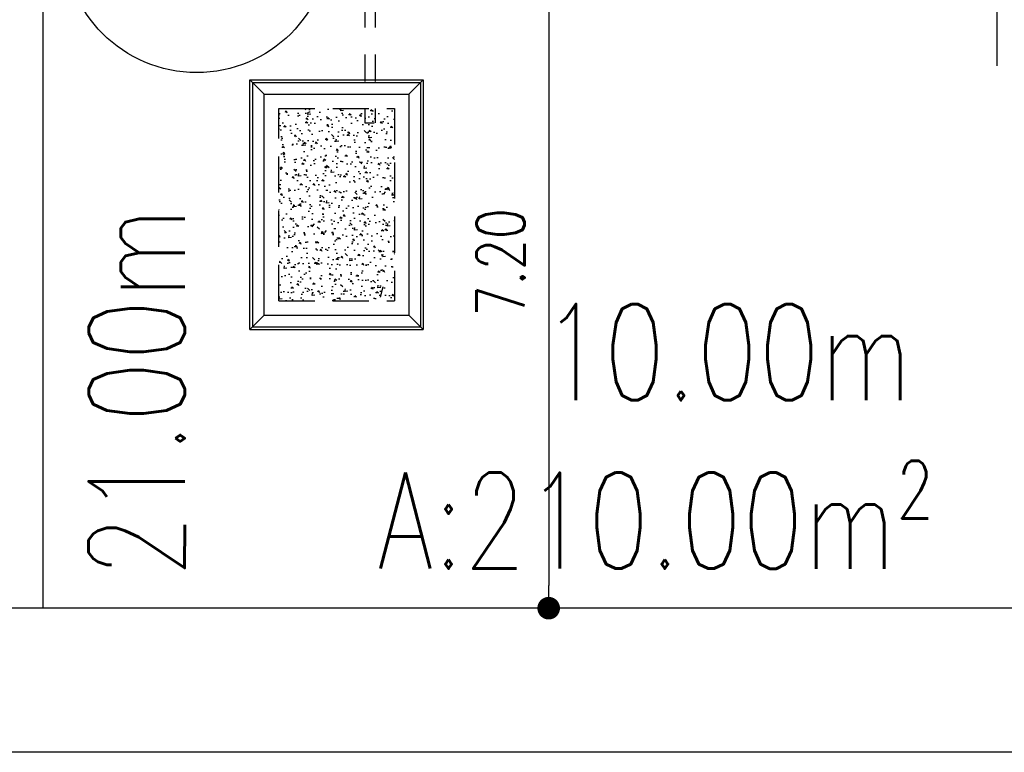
# Model space of a CAD drawing. Header units: millimetres. Extents: x 301 to 1479, y 491 to 1341.
# Tile 196 of 256: x 470 to 480, y 577 to 585. Entities that reach past the tile are written whole.
import ezdxf

# ---------------------------------------------------------------- set-up
doc = ezdxf.new("R2010")
doc.units = ezdxf.units.MM
doc.header["$LTSCALE"] = 1.5
doc.header["$MEASUREMENT"] = 0
doc.linetypes.add('HIDDEN', pattern=[0.375, 0.25, -0.125])
doc.linetypes.add('PHANTOM2', pattern=[1.25, 0.625, -0.125, 0.125, -0.125, 0.125, -0.125])
for name, color, linetype in [('AP&SA', 254, 'HIDDEN'), ('Blk', 7, 'Continuous'), ('boundary', 3, 'Continuous'), ('Boundary Wall', 64, 'Continuous'), ('DIM', 6, 'Continuous'), ('Hatch Aggregate', 252, 'Continuous'), ('Kerb', 251, 'Continuous'), ('PVC Pipe 110', 69, 'Continuous'), ('ROAD', 8, 'Continuous'), ('TEXT', 7, 'Continuous'), ('TXTAREA', 10, 'Continuous')]:
    doc.layers.add(name, color=color, linetype=linetype)
doc.styles.add('RS1', font='romans.shx', dxfattribs={"width": 0.75, "height": 0.5})
doc.styles.add('RS2', font='romans.shx', dxfattribs={"width": 0.75, "height": 1})
doc.dimstyles.new('Souillac5', dxfattribs={"dimscale": 0.5, "dimtxt": 0.5, "dimasz": 0.47, "dimexe": 0, "dimexo": 1, "dimgap": 0.5, "dimtad": 1, "dimzin": 0, "dimdsep": 46, "dimtxsty": 'RS1', "dimblk": 'DOT', "dimcen": 3, "dimse1": 1, "dimse2": 1, "dimclrd": 6, "dimclre": 6, "dimclrt": 7, "dimaunit": 1, "dimadec": 0, "dimazin": 0, "dimtfac": 1, "dimtofl": 0, "dimtmove": 1, "dimatfit": 3, "dimfxl": 1, "dimtolj": 1, "dimtzin": 0, "dimlwe": -1, "dimarcsym": 0})

# ---------------------------------------------------------------- blocks, each defined once
blk = doc.blocks.new('SSSU-D1')
at = {"layer": 'Hatch Aggregate'}
h = blk.add_hatch(dxfattribs=at)
h.set_pattern_fill('AR-CONC', color=256, scale=0.03, angle=-90)
h.set_pattern_definition([(320, (-33568.45174, 774197.05092), (-0.018825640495, -0.21517805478), [0.0225, -0.2475]), (265, (-33568.45174, 774197.05092), (0.22565764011, 0.041625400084), [0.018, -0.198]), (10.45144446, (-33568.45331, 774197.033), (0.20683199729, -0.17355265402), [0.0191220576, -0.2103426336]), (316.1842, (-33568.39174, 774197.05092), (-0.04965578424, -0.3201723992), [0.03375, -0.37125]), (6.63563549, (-33568.39588, 774197.02424), (0.29223558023, -0.2803985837), [0.0286831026, -0.315514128]), (261.18416399, (-33568.39174, 774197.05092), (0.29223558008, -0.28039858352), [0.027, -0.2970000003]), (291, (-33568.40674, 774197.02092), (-0.1207856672, -0.179072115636), [0.0225, -0.2475]), (236, (-33568.40674, 774197.02092), (0.217545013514, -0.072994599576), [0.018, -0.198]), (341.45144474, (-33568.4168, 774197.006), (0.09675934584, -0.25206671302), [0.019122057, -0.2103426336]), (307.5, (-33568.45174, 774197.05092), (0.0998681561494, -0.003647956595), [0, -0.1956, 0, -0.201, 0, -0.19875]), (277.5, (-33568.45174, 774197.05092), (0.118323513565, -0.078920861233), [0, -0.1146, 0, -0.1911, 0, -0.07575]), (237.5, (-33568.45174, 774197.11782), (-0.00676646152, -0.160146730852), [0, -0.075, 0, -0.234, 0, -0.3105]), (227.5, (-33568.45174, 774197.14782), (0.0300314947, -0.174955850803), [0, -0.0975, 0, -0.1554, 0, -0.2205])])
h.paths.add_polyline_path([(0.105, -2), (-1.1, -2), (-1.1, -4), (0.105, -4)])
at = {"layer": 'AP&SA', "linetype": 'HIDDEN'}
for p, q in [((-1.1, -4), (-1.1, -2)), ((-1.1, -2), (0.105, -2)), ((0.105, -2), (0.105, -4)), ((-1.1, -4), (0.105, -4))]:
    blk.add_line(p, q, dxfattribs=at)
at = {"layer": 'Boundary Wall', "linetype": 'ByBlock'}
blk.add_line((6.375, -1.555), (6.375, 0), dxfattribs=at)
at = {"layer": 'Kerb'}
for p, q in [((-1.4, -4.3), (-1.4, -1.7)), ((-1.4, -1.7), (0.405, -1.7)), ((-1.25, -1.85), (-1.4, -1.7)), ((-1.37, -4.27), (-1.37, -1.73)), ((-1.37, -1.73), (0.375, -1.73)), ((0.255, -1.85), (0.405, -1.7)), ((0.375, -1.73), (0.375, -4.27)), ((0.405, -1.7), (0.405, -4.3)), ((-1.25, -4.15), (-1.25, -1.85)), ((-1.25, -1.85), (0.255, -1.85)), ((0.255, -1.85), (0.255, -4.15)), ((-1.25, -4.15), (-1.4, -4.3)), ((-1.25, -4.15), (0.255, -4.15)), ((0.255, -4.15), (0.405, -4.3)), ((-1.4, -4.3), (0.405, -4.3)), ((-1.37, -4.27), (0.375, -4.27))]:
    blk.add_line(p, q, dxfattribs=at)
at = {"layer": 'PVC Pipe 110', "linetype": 'PHANTOM2', "ltscale": 1.5}
for p, q in [((-0.205, 0.25), (-0.205, -2.15)), ((-0.095, 0.25), (-0.095, -2.15))]:
    blk.add_line(p, q, dxfattribs=at)
at = {"layer": 'PVC Pipe 110', "linetype": 'PHANTOM2', "ltscale": 0.03}
blk.add_line((-0.205, -2.15), (-0.095, -2.15), dxfattribs=at)
at = {"layer": 'PVC Pipe 110', "linetype": 'PHANTOM2', "ltscale": 2}
blk.add_line((-0.04, -3.963), (-0.013, -3.857), dxfattribs=at)
blk = doc.blocks.new('_DOT')
at = {"color": 0, "linetype": 'ByBlock'}
blk.add_line((-0.5, 0), (-1, 0), dxfattribs=at)
at = {"color": 0, "linetype": 'ByBlock', "const_width": 0.5}
blk.add_lwpolyline([(-0.25, 0, 1), (0.25, 0, 1)], format="xyb", close=True, dxfattribs=at)
blk = doc.blocks.new('*D101')
at = {"layer": 'DEFPOINTS', "color": 0, "transparency": 16777216}
for p in [(475.007, 585.969), (475.007, 578.769), (475.147, 578.769)]:
    blk.add_point(p, dxfattribs=at)
at = {"layer": 'DIM', "color": 6, "lineweight": -2, "transparency": 16777216}
blk.add_line((475.147, 585.734), (475.147, 579.004), dxfattribs=at)
at = {"layer": 'DIM', "color": 6, "lineweight": -2, "transparency": 16777216, "xscale": 0.235, "yscale": 0.235, "zscale": 0.235}
for p, rotation in [((475.147, 585.969), 90), ((475.147, 578.769), 270)]:
    blk.add_blockref('_DOT', p, dxfattribs=dict(at, rotation=rotation))
at = {"layer": 'DIM', "color": 7, "transparency": 16777216, "insert": (474.647, 582.369), "char_height": 0.5, "attachment_point": 5, "rotation": 90, "style": 'RS1'}
blk.add_mtext('\\A1;7.20', dxfattribs=at)

msp = doc.modelspace()

# ---------------------------------------------------------------- linework, layer by layer
at = {"layer": 'boundary'}
msp.add_line((469.8876, 578.769), (469.8876, 620.769), dxfattribs=at)
msp.add_line((469.8876, 578.769), (469.8876, 620.769), dxfattribs=at)
at = {"layer": 'ROAD'}
for p, q in [((489.7542, 578.769), (335.0755, 578.769)), ((489.7542, 577.269), (335.519, 577.269))]:
    msp.add_line(p, q, dxfattribs=at)
at = {"layer": 'TXTAREA'}
msp.add_circle((471.4845, 585.7262), 1.3831, dxfattribs=at)

# ---------------------------------------------------------------- block references
at = {"layer": 'Blk'}
msp.add_blockref('SSSU-D1', (473.4376, 585.969), dxfattribs=at)

# ---------------------------------------------------------------- texts
at = {"layer": 'TEXT', "style": 'RS2', "width": 0.75}
for s, rotation, p in [('21.00m', 89.94887, (471.3591, 579.0912)), ('10.00m', 0.01044, (475.0767, 580.9333)), ('A:210.00m²', 359.98956, (473.366, 579.1811))]:
    msp.add_text(s, height=1, rotation=rotation, dxfattribs=at).set_placement(p)

# ---------------------------------------------------------------- dimensions: what is measured, and where the dimension line sits
at = {"layer": 'DIM'}
dim = msp.add_linear_dim(base=(475.147, 578.769), p1=(475.0069, 585.969), p2=(475.0069, 578.769), angle=270, dimstyle='Souillac5', dxfattribs=at)
dim.commit()
dim.dimension.update_dxf_attribs({"geometry": '*D101', "text_midpoint": (474.647, 582.369)})

doc.saveas('drawing.dxf')
